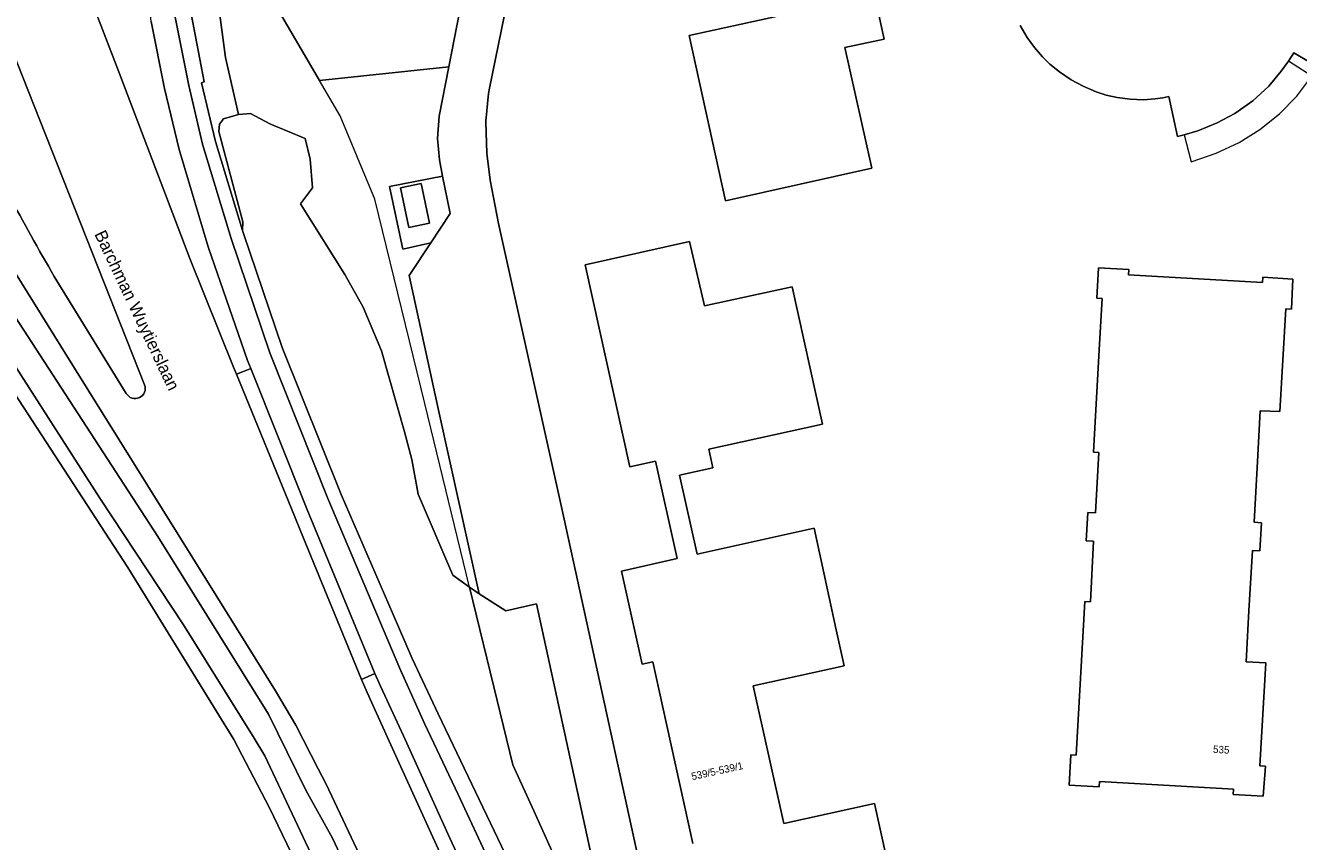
# Model space of a CAD drawing. Header units: metres. Extents: x 151448 to 154749, y 463108 to 465296.
# Tile 25 of 256: x 152076 to 152205, y 463479 to 463562. Entities that reach past the tile are written whole.
import ezdxf
from ezdxf.enums import TextEntityAlignment as Align

# ---------------------------------------------------------------- set-up
doc = ezdxf.new("R2010")
doc.units = ezdxf.units.M
for name, color, linetype, lineweight in [('B-PV-GR-BEPLANTING_CULTUUR_BOSPLANTSOEN-GV', 253, 'Continuous', 9), ('B-PV-GR-GROENVOORZIENING-GV', 253, 'Continuous', 9), ('B-PV-GR-HAAG-GV', 253, 'Continuous', 9), ('B-PV-IE-TERREINAFSCHEIDING_KUNSTMATIG_HEKWERK-G', 253, 'Continuous', 9), ('B-PV-OG-BEBOUWING-GV', 1, 'Continuous', 9), ('B-PV-OG-BEBOUWING-T18', 2, 'Continuous', 9), ('B-PV-OG-BEBOUWING_LOODS-GV', 1, 'Continuous', 9), ('B-PV-OG-BEBOUWING_LUIFEL-GV', 1, 'Continuous', 9), ('B-PV-OG-TERREIN_BEGROEID-GV', 253, 'Continuous', 9), ('B-PV-OG-TERREIN_ERF-GV', 253, 'Continuous', 9), ('B-PV-OG-TOPOGRAFIE-T18', 2, 'Continuous', 9), ('B-PV-VH-GESLOTENVERHARDING_ASFALT-GV', 253, 'Continuous', 9), ('B-PV-VH-OPENVERHARDING_SIERBESTRATING-GV', 253, 'Continuous', 9), ('B-PV-VH-OPENVERHARDING_TEGEL-GV', 253, 'Continuous', 9)]:
    doc.layers.add(name, color=color, linetype=linetype, lineweight=lineweight)
doc.styles.add('Drong', font='txt', dxfattribs={"height": 1.8})

msp = doc.modelspace()

# ---------------------------------------------------------------- linework, layer by layer
at = {"layer": 'B-PV-GR-BEPLANTING_CULTUUR_BOSPLANTSOEN-GV', "flags": 128}
msp.add_lwpolyline([(152136.129, 463462.088), (152127.378, 463481.57), (152125.069, 463486.644), (152123.485, 463493.145), (152120.673, 463504.686), (152118.971, 463505.872), (152115.458, 463514.125), (152114.803, 463517.633), (152114.048, 463520.452), (152111.718, 463528.666), (152109.849, 463533.091), (152108.012, 463536.401), (152103.51, 463543.597), (152104.699, 463545.216), (152104.494, 463548.126), (152103.961, 463550.237), (152100.393, 463551.733), (152098.403, 463552.757), (152097.192, 463552.655), (152095.678, 463552.213), (152095.286, 463551.69), (152095.187, 463550.94), (152097.633, 463541.751), (152097.613, 463540.887), (152097.704, 463540.59), (152101.647, 463529.015), (152107.618, 463514.093), (152112.917, 463501.88), (152114.845, 463497.437), (152117.463, 463491.793), (152126.962, 463472.018)], dxfattribs=at)
at = {"layer": 'B-PV-GR-GROENVOORZIENING-GV', "flags": 128}
for points in [[(152082.207, 463564.396), (152082.314, 463564.116), (152084.98, 463557.156), (152092.265, 463538.056), (152096.703, 463527.012), (152096.99, 463526.308), (152098.389, 463526.84), (152098.452, 463526.864), (152098.127, 463527.679), (152094.134, 463539.211), (152091.158, 463549.1), (152089.697, 463555.301), (152088.316, 463562.114), (152088.18, 463563.374), (152088.003, 463565.753), (152087.95, 463566.451)], [(152062.063, 463556.555), (152058.691, 463555.017), (152061.34, 463552.484), (152063.032, 463550.068), (152068.089, 463541.985), (152089.01, 463509.816), (152100.261, 463491.781), (152104.047, 463484.058), (152106.742, 463479.186), (152116.069, 463459.347), (152116.503, 463458.424), (152118.162, 463459.138), (152117.699, 463460.119), (152106.109, 463484.677), (152105.289, 463486.222), (152103.008, 463490.649), (152100.966, 463494.133), (152093.991, 463505.363), (152080.547, 463526.907), (152072.36, 463540.038), (152064.753, 463552.31), (152062.477, 463555.909)], [(152098.452, 463526.864), (152098.389, 463526.84), (152096.99, 463526.308), (152102.909, 463511.806), (152103.486, 463510.403), (152109.691, 463495.303), (152111.045, 463495.892), (152104.128, 463512.633)], [(152125.125, 463462.285), (152126.276, 463462.878), (152125.776, 463463.947), (152118.657, 463479.168), (152113.961, 463489.577), (152111.618, 463494.631), (152111.045, 463495.892), (152109.691, 463495.303), (152110.284, 463493.988), (152112.317, 463489.4), (152121.755, 463468.712), (152124.285, 463463.244), (152124.802, 463462.126)]]:
    msp.add_lwpolyline(points, close=True, dxfattribs=at)
at = {"layer": 'B-PV-GR-HAAG-GV', "flags": 128}
for points in [[(152087.95, 463566.451), (152082.207, 463564.396), (152082.314, 463564.116), (152084.98, 463557.156), (152092.265, 463538.056), (152096.703, 463527.012), (152096.99, 463526.308), (152098.389, 463526.84), (152098.452, 463526.864), (152098.127, 463527.679), (152094.134, 463539.211), (152091.158, 463549.1), (152089.697, 463555.301), (152088.316, 463562.114), (152088.18, 463563.374), (152088.003, 463565.753)], [(152117.699, 463460.119), (152106.109, 463484.677), (152105.289, 463486.222), (152103.008, 463490.649), (152100.966, 463494.133), (152093.991, 463505.363), (152080.547, 463526.907), (152072.36, 463540.038), (152064.753, 463552.31), (152062.477, 463555.909), (152062.063, 463556.555), (152058.691, 463555.017), (152061.34, 463552.484), (152063.032, 463550.068), (152068.089, 463541.985), (152089.01, 463509.816), (152100.261, 463491.781), (152104.047, 463484.058), (152106.742, 463479.186), (152116.069, 463459.347), (152116.503, 463458.424), (152118.162, 463459.138)], [(152098.452, 463526.864), (152098.389, 463526.84), (152096.99, 463526.308), (152102.909, 463511.806), (152103.486, 463510.403), (152109.691, 463495.303), (152111.045, 463495.892), (152104.128, 463512.633)], [(152125.125, 463462.285), (152126.276, 463462.878), (152125.776, 463463.947), (152118.657, 463479.168), (152113.961, 463489.577), (152111.618, 463494.631), (152111.045, 463495.892), (152109.691, 463495.303), (152110.284, 463493.988), (152112.317, 463489.4), (152121.755, 463468.712), (152124.285, 463463.244), (152124.802, 463462.126)]]:
    msp.add_lwpolyline(points, close=True, dxfattribs=at)
at = {"layer": 'B-PV-IE-TERREINAFSCHEIDING_KUNSTMATIG_HEKWERK-G', "flags": 128}
for points in [[(152105.428, 463556.12), (152101.373, 463563.061), (152100.226, 463565.242), (152108.558, 463570.241), (152105.63, 463575.408), (152107.299, 463577.382)], [(152120.673, 463504.686), (152116.137, 463523.304), (152111.048, 463544.075), (152107.524, 463552.531), (152105.428, 463556.12)], [(152123.485, 463493.145), (152120.673, 463504.686)], [(152186.173, 463413.89), (152157.988, 463415.692), (152143.593, 463446.132), (152136.129, 463462.088), (152127.378, 463481.57), (152125.069, 463486.644), (152123.485, 463493.145)]]:
    msp.add_lwpolyline(points, dxfattribs=at)
at = {"layer": 'B-PV-OG-BEBOUWING-GV', "flags": 128}
for points in [[(152151.964, 463562.656), (152142.98, 463560.676), (152146.675, 463543.912), (152161.518, 463547.2), (152158.799, 463559.457), (152162.781, 463560.33), (152161.043, 463568.22)], [(152176.607, 463561.708), (152177.314, 463560.497), (152178.055, 463559.463), (152178.864, 463558.52), (152179.608, 463557.78), (152180.595, 463556.989), (152181.783, 463556.186), (152182.983, 463555.536), (152184.319, 463554.982), (152185.335, 463554.64), (152186.458, 463554.393), (152187.766, 463554.214), (152189.113, 463554.169), (152190.299, 463554.255), (152191.07, 463554.363), (152191.679, 463554.478), (152192.572, 463550.416), (152193.265, 463550.612), (152194.652, 463551.005), (152196.597, 463551.812), (152198.41, 463552.779), (152200.216, 463554.056), (152201.866, 463555.547), (152203.118, 463557.051), (152203.753, 463557.932), (152203.855, 463558.091), (152204.383, 463558.911), (152206.112, 463557.91)], [(152164.882, 463468.755), (152161.81, 463482.713), (152152.582, 463480.665), (152149.479, 463494.645), (152158.727, 463496.698), (152157.911, 463500.344), (152155.654, 463510.646), (152143.785, 463508.03), (152142.007, 463516.054), (152145.375, 463516.8), (152144.959, 463518.675), (152156.509, 463521.235), (152153.418, 463535.182), (152144.515, 463533.231), (152143.022, 463539.762), (152132.408, 463537.404), (152136.948, 463516.896), (152139.545, 463517.471), (152141.74, 463507.57), (152136.088, 463506.301), (152138.213, 463496.837), (152139.286, 463497.078), (152140.267, 463492.614), (152143.341, 463478.627)]]:
    msp.add_lwpolyline(points, dxfattribs=at)
msp.add_lwpolyline([(152184.656, 463484.94), (152198.264, 463484.167), (152198.233, 463483.622), (152201.288, 463483.446), (152201.495, 463486.507), (152200.93, 463486.539), (152201.529, 463496.973), (152199.532, 463497.088), (152199.829, 463502.259), (152200.182, 463508.409), (152200.929, 463508.366), (152201.092, 463511.211), (152200.345, 463511.254), (152200.689, 463517.414), (152200.978, 463522.584), (152202.964, 463522.49), (152203.584, 463532.918), (152204.141, 463532.885), (152204.301, 463535.945), (152201.237, 463536.143), (152201.202, 463535.599), (152187.598, 463536.38), (152187.629, 463536.912), (152184.558, 463537.102), (152184.373, 463534.025), (152184.927, 463533.991), (152184.631, 463528.782), (152184.03, 463518.381), (152184.584, 463518.349), (152184.232, 463512.203), (152183.48, 463512.243), (152183.305, 463509.382), (152184.054, 463509.337), (152183.726, 463503.195), (152183.168, 463503.216), (152182.286, 463487.606), (152181.739, 463487.635), (152181.553, 463484.574), (152184.626, 463484.4)], close=True, dxfattribs=at)
at = {"layer": 'B-PV-OG-BEBOUWING_LOODS-GV', "flags": 128}
msp.add_lwpolyline([(152113.658, 463545.221), (152114.514, 463541.19), (152116.612, 463541.636), (152115.756, 463545.666)], close=True, dxfattribs=at)
at = {"layer": 'B-PV-OG-BEBOUWING_LUIFEL-GV', "flags": 128}
msp.add_lwpolyline([(152203.855, 463558.091), (152203.753, 463557.932), (152203.118, 463557.051), (152201.866, 463555.547), (152200.216, 463554.056), (152198.41, 463552.779), (152196.597, 463551.812), (152194.652, 463551.005), (152193.265, 463550.612), (152193.974, 463547.867), (152196.497, 463548.742), (152198.851, 463549.825), (152200.948, 463551.132), (152202.943, 463552.717), (152204.692, 463554.524), (152206.214, 463556.54)], close=True, dxfattribs=at)
at = {"layer": 'B-PV-OG-TERREIN_BEGROEID-GV', "flags": 128}
for points in [[(152093.686, 463571.222), (152094.611, 463571.187), (152094.587, 463566.846), (152092.164, 463566.809), (152092.398, 463562.902), (152093.72, 463555.976), (152093.456, 463555.879), (152094.853, 463549.923), (152097.613, 463540.887), (152097.633, 463541.751), (152095.187, 463550.94), (152095.286, 463551.69), (152095.678, 463552.213), (152097.192, 463552.655), (152095.879, 463558.461), (152094.796, 463566.609), (152094.913, 463573.158)], [(152094.796, 463566.609), (152095.879, 463558.461), (152097.192, 463552.655), (152098.403, 463552.757), (152100.393, 463551.733), (152103.961, 463550.237), (152104.494, 463548.126), (152104.699, 463545.216), (152103.51, 463543.597), (152108.012, 463536.401), (152109.849, 463533.091), (152111.718, 463528.666), (152114.048, 463520.452), (152114.803, 463517.633), (152115.458, 463514.125), (152118.971, 463505.872), (152120.673, 463504.686), (152121.647, 463504.007), (152117.575, 463522.35), (152114.526, 463536.306), (152116.731, 463539.623), (152113.887, 463538.973), (152112.539, 463545.35), (152117.916, 463546.395), (152117.622, 463548.058), (152117.421, 463550.226), (152117.588, 463552.498), (152118.562, 463557.507), (152105.428, 463556.12), (152101.373, 463563.061)], [(152087.665, 463525.217), (152073.502, 463560.989)], [(152112.186, 463457.506), (152106.481, 463469.528), (152100.363, 463482.278), (152096.722, 463489.212), (152085.969, 463506.66), (152064.725, 463539.229), (152060.149, 463546.653)], [(152078.482, 463536.227), (152085.802, 463524.346)]]:
    msp.add_lwpolyline(points, dxfattribs=at)
at = {"layer": 'B-PV-OG-TERREIN_BEGROEID-GV'}
for points in [[(152069.59, 463553.03, 0.0210595), (152078.482, 463536.227)], [(152085.802, 463524.346, 0.9312613), (152087.665, 463525.217)]]:
    msp.add_lwpolyline(points, format="xyb", dxfattribs=at)
at = {"layer": 'B-PV-OG-TERREIN_ERF-GV', "flags": 128}
for points in [[(152187.201, 463644.582), (152169.388, 463630.716), (152149.516, 463614.969), (152110.914, 463584.084), (152108.765, 463581.852), (152107.299, 463577.382), (152105.63, 463575.408), (152108.558, 463570.241), (152100.226, 463565.242), (152101.373, 463563.061), (152105.428, 463556.12), (152118.562, 463557.507), (152120.488, 463567.421), (152112.35, 463572.92)], [(152122.419, 463575.928), (152122.32, 463575.678), (152122.283, 463575.575), (152122.016, 463574.536), (152121.427, 463572.251), (152120.807, 463569.061), (152120.488, 463567.421), (152118.562, 463557.507), (152117.588, 463552.498), (152117.421, 463550.226), (152117.622, 463548.058), (152117.916, 463546.395), (152118.693, 463542.613), (152116.731, 463539.623), (152114.526, 463536.306), (152117.575, 463522.35), (152121.647, 463504.007), (152124.362, 463502.279), (152127.455, 463502.968), (152134.489, 463470.817)], [(152126.022, 463571.584), (152122.694, 463555.341), (152122.581, 463554.791), (152122.326, 463551.978), (152122.318, 463551.892), (152122.416, 463548.725), (152122.753, 463545.998), (152123.617, 463541.6), (152130.041, 463512.661), (152139.823, 463467.911)], [(152139.823, 463467.911), (152130.041, 463512.661), (152123.617, 463541.6), (152122.753, 463545.998), (152122.416, 463548.725), (152122.318, 463551.892), (152122.326, 463551.978), (152122.581, 463554.791), (152122.694, 463555.341), (152126.022, 463571.584)], [(152161.043, 463568.22), (152162.781, 463560.33), (152158.799, 463559.457), (152161.518, 463547.2), (152146.675, 463543.912), (152142.98, 463560.676), (152151.964, 463562.656)], [(152206.112, 463557.91), (152204.383, 463558.911), (152203.855, 463558.091), (152203.753, 463557.932), (152203.118, 463557.051), (152201.866, 463555.547), (152200.216, 463554.056), (152198.41, 463552.779), (152196.597, 463551.812), (152194.652, 463551.005), (152193.265, 463550.612), (152192.572, 463550.416), (152191.679, 463554.478), (152191.07, 463554.363), (152190.299, 463554.255), (152189.113, 463554.169), (152187.766, 463554.214), (152186.458, 463554.393), (152185.335, 463554.64), (152184.319, 463554.982), (152182.983, 463555.536), (152181.783, 463556.186), (152180.595, 463556.989), (152179.608, 463557.78), (152178.864, 463558.52), (152178.055, 463559.463), (152177.314, 463560.497), (152176.607, 463561.708)], [(152143.341, 463478.627), (152140.267, 463492.614), (152139.286, 463497.078), (152138.213, 463496.837), (152136.088, 463506.301), (152141.74, 463507.57), (152139.545, 463517.471), (152136.948, 463516.896), (152132.408, 463537.404), (152143.022, 463539.762), (152144.515, 463533.231), (152153.418, 463535.182), (152156.509, 463521.235), (152144.959, 463518.675), (152145.375, 463516.8), (152142.007, 463516.054), (152143.785, 463508.03), (152155.654, 463510.646), (152157.911, 463500.344), (152158.727, 463496.698), (152149.479, 463494.645), (152152.582, 463480.665), (152161.81, 463482.713), (152164.882, 463468.755)], [(152134.489, 463470.817), (152127.455, 463502.968), (152124.362, 463502.279), (152121.647, 463504.007), (152120.673, 463504.686), (152123.485, 463493.145), (152125.069, 463486.644), (152127.378, 463481.57), (152136.129, 463462.088)]]:
    msp.add_lwpolyline(points, dxfattribs=at)
msp.add_lwpolyline([(152201.529, 463496.973), (152200.93, 463486.539), (152201.495, 463486.507), (152201.288, 463483.446), (152198.233, 463483.622), (152198.264, 463484.167), (152184.656, 463484.94), (152184.626, 463484.4), (152181.553, 463484.574), (152181.739, 463487.635), (152182.286, 463487.606), (152183.168, 463503.216), (152183.726, 463503.195), (152184.054, 463509.337), (152183.305, 463509.382), (152183.48, 463512.243), (152184.232, 463512.203), (152184.584, 463518.349), (152184.03, 463518.381), (152184.631, 463528.782), (152184.927, 463533.991), (152184.373, 463534.025), (152184.558, 463537.102), (152187.629, 463536.912), (152187.598, 463536.38), (152201.202, 463535.599), (152201.237, 463536.143), (152204.301, 463535.945), (152204.141, 463532.885), (152203.584, 463532.918), (152202.964, 463522.49), (152200.978, 463522.584), (152200.689, 463517.414), (152200.345, 463511.254), (152201.092, 463511.211), (152200.929, 463508.366), (152200.182, 463508.409), (152199.829, 463502.259), (152199.532, 463497.088)], close=True, dxfattribs=at)
at = {"layer": 'B-PV-VH-GESLOTENVERHARDING_ASFALT-GV', "flags": 128}
for points in [[(152121.755, 463468.712), (152112.317, 463489.4), (152110.284, 463493.988), (152109.691, 463495.303), (152103.486, 463510.403), (152102.909, 463511.806), (152096.99, 463526.308), (152096.703, 463527.012), (152092.265, 463538.056), (152084.98, 463557.156), (152082.314, 463564.116), (152082.207, 463564.396), (152081.65, 463565.85), (152072.956, 463562.419), (152073.502, 463560.989), (152087.665, 463525.217)], [(152124.842, 463472.225), (152119.513, 463483.631), (152116.08, 463490.814), (152113.581, 463496.403), (152106.279, 463513.682), (152100.385, 463528.464), (152096.442, 463540.061), (152093.535, 463549.636), (152092.146, 463555.599), (152090.781, 463562.545)], [(152088.316, 463562.114), (152089.697, 463555.301), (152091.158, 463549.1), (152094.134, 463539.211), (152098.127, 463527.679), (152098.452, 463526.864), (152104.128, 463512.633), (152111.045, 463495.892), (152111.618, 463494.631), (152113.961, 463489.577), (152118.657, 463479.168), (152125.776, 463463.947)], [(152061.098, 463557.814), (152062.063, 463556.555), (152062.477, 463555.909), (152064.753, 463552.31), (152072.36, 463540.038), (152080.547, 463526.907), (152093.991, 463505.363), (152100.966, 463494.133), (152103.008, 463490.649), (152105.289, 463486.222), (152106.109, 463484.677), (152117.699, 463460.119)], [(152116.069, 463459.347), (152106.742, 463479.186), (152104.047, 463484.058), (152100.261, 463491.781), (152089.01, 463509.816), (152068.089, 463541.985), (152063.032, 463550.068), (152061.34, 463552.484), (152058.691, 463555.017), (152057.135, 463556.305), (152053.2, 463555.229), (152054.177, 463554.823), (152056.049, 463553.685), (152058.654, 463551.49), (152060.282, 463549.539), (152064.027, 463543.443), (152083.126, 463513.719), (152091.614, 463500.832), (152096.205, 463493.48), (152098.803, 463489.329), (152099.861, 463487.551), (152113.694, 463458.222)], [(152085.802, 463524.346), (152078.482, 463536.227)]]:
    msp.add_lwpolyline(points, dxfattribs=at)
at = {"layer": 'B-PV-VH-GESLOTENVERHARDING_ASFALT-GV'}
for points in [[(152078.482, 463536.227, -0.0210595), (152069.59, 463553.03)], [(152087.665, 463525.217, -0.9312613), (152085.802, 463524.346)]]:
    msp.add_lwpolyline(points, format="xyb", dxfattribs=at)
at = {"layer": 'B-PV-VH-OPENVERHARDING_SIERBESTRATING-GV', "flags": 128}
for points in [[(152116.731, 463539.623), (152118.693, 463542.613), (152117.916, 463546.395), (152112.539, 463545.35), (152113.887, 463538.973)], [(152113.658, 463545.221), (152115.756, 463545.666), (152116.612, 463541.636), (152114.514, 463541.19)]]:
    msp.add_lwpolyline(points, close=True, dxfattribs=at)
at = {"layer": 'B-PV-VH-OPENVERHARDING_TEGEL-GV', "flags": 128}
for points in [[(152126.962, 463472.018), (152117.463, 463491.793), (152114.845, 463497.437), (152112.917, 463501.88), (152107.618, 463514.093), (152101.647, 463529.015), (152097.704, 463540.59), (152097.613, 463540.887), (152094.853, 463549.923), (152093.456, 463555.879), (152093.72, 463555.976), (152092.398, 463562.902), (152092.164, 463566.809), (152094.587, 463566.846), (152094.611, 463571.187), (152093.686, 463571.222), (152093.677, 463571.222), (152092.243, 463571.277), (152092.292, 463571.954), (152092.644, 463572.776), (152093.862, 463574.328)], [(152090.598, 463571.832), (152090.487, 463565.799), (152090.781, 463562.545), (152092.146, 463555.599), (152093.535, 463549.636), (152096.442, 463540.061), (152100.385, 463528.464), (152106.279, 463513.682), (152113.581, 463496.403), (152116.08, 463490.814), (152119.513, 463483.631), (152124.842, 463472.225)], [(152113.694, 463458.222), (152099.861, 463487.551), (152098.803, 463489.329), (152096.205, 463493.48), (152091.614, 463500.832), (152083.126, 463513.719), (152064.027, 463543.443), (152060.282, 463549.539), (152058.654, 463551.49), (152056.049, 463553.685), (152054.177, 463554.823), (152053.2, 463555.229), (152051.41, 463555.148), (152049.249, 463555.039), (152049.534, 463553.615), (152052.059, 463553.737), (152053.805, 463553.193)], [(152060.149, 463546.653), (152064.725, 463539.229), (152085.969, 463506.66), (152096.722, 463489.212), (152100.363, 463482.278), (152106.481, 463469.528), (152112.186, 463457.506), (152115.226, 463451.101), (152127.245, 463425.499), (152140.118, 463398.219), (152141.735, 463392.958), (152142.5, 463389.632), (152144.258, 463381.359), (152145.055, 463378.087), (152145.444, 463376.842), (152145.957, 463375.456), (152147.414, 463371.472), (152148.622, 463368.915)]]:
    msp.add_lwpolyline(points, dxfattribs=at)

# ---------------------------------------------------------------- texts
at = {"layer": 'B-PV-OG-BEBOUWING-T18', "style": 'Drong'}
for s, rotation, p in [('535', 356.7, (152197.018, 463488.179)), ('539/5-539/1', 12.4, (152145.812, 463486.019))]:
    msp.add_text(s, height=0.75, rotation=rotation, dxfattribs=at).set_placement(p, align=Align.MIDDLE)
at = {"layer": 'B-PV-OG-TOPOGRAFIE-T18', "style": 'Drong'}
msp.add_text('Barchman Wuytierslaan', height=1.25, rotation=295.4, dxfattribs=at).set_placement((152086.766, 463532.717), align=Align.MIDDLE)

doc.saveas('drawing.dxf')
